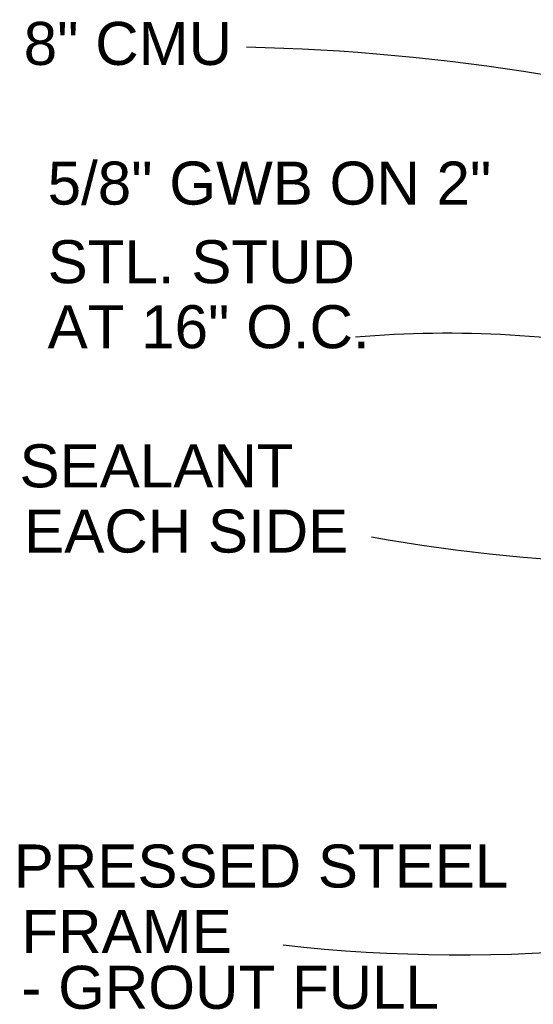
# Model space of a CAD drawing. Extents: x 1745 to 4097, y 1178 to 2898.
# Tile 9 of 18: x 3015.46 to 3021.42, y 1225.01 to 1236.45. Entities that reach past the tile are written whole.
import ezdxf
from ezdxf.enums import TextEntityAlignment as Align

# ---------------------------------------------------------------- set-up
doc = ezdxf.new("R2010")
doc.units = 0
doc.header["$LTSCALE"] = 0.03937
doc.header["$MEASUREMENT"] = 0
doc.layers.add('A-Anno-Text', color=53, linetype='Continuous', lineweight=25)
doc.styles.add('notes', font='ARIAL.TTF')

msp = doc.modelspace()

# ---------------------------------------------------------------- linework, layer by layer
at = {"layer": 'A-Anno-Text', "extrusion": (0, 0, -1)}
for centre, radius, start, end in [((-3017.58547, 1211.73935), 24.3994, 91.194279, 107.386971), ((-3020.42876, 1220.49114), 12.32035, 85.023827, 101.754077)]:
    msp.add_arc(centre, radius, start, end, dxfattribs=at)
at = {"layer": 'A-Anno-Text'}
for centre, radius, start, end in [((3023.17155, 1250.89371), 20.76971, 259.940922, 277.381894), ((3020.57895, 1244.16914), 18.58117, 263.63147, 287.457309)]:
    msp.add_arc(centre, radius, start, end, dxfattribs=at)

# ---------------------------------------------------------------- texts
at = {"layer": 'A-Anno-Text', "style": 'notes'}
for s, p in [('8" CMU', (3015.50509, 1236.17471)), ('5/8" GWB ON 2"', (3015.78301, 1234.55243)), ('STL. STUD', (3015.78301, 1233.6393)), ('AT 16" O.C.', (3015.78301, 1232.88413)), ('SEALANT', (3015.45634, 1231.26821)), ('EACH SIDE', (3015.51034, 1230.51046)), ('PRESSED STEEL', (3015.38959, 1226.61958))]:
    msp.add_text(s, height=0.5, dxfattribs=at).set_placement(p, align=Align.MIDDLE_LEFT)
at = {"layer": 'A-Anno-Text', "insert": (3015.47806, 1225.53215), "char_height": 0.5, "attachment_point": 4, "line_spacing_factor": 0.779643, "style": 'notes'}
msp.add_mtext('FRAME\\P- GROUT FULL', dxfattribs=at)

doc.saveas('drawing.dxf')
